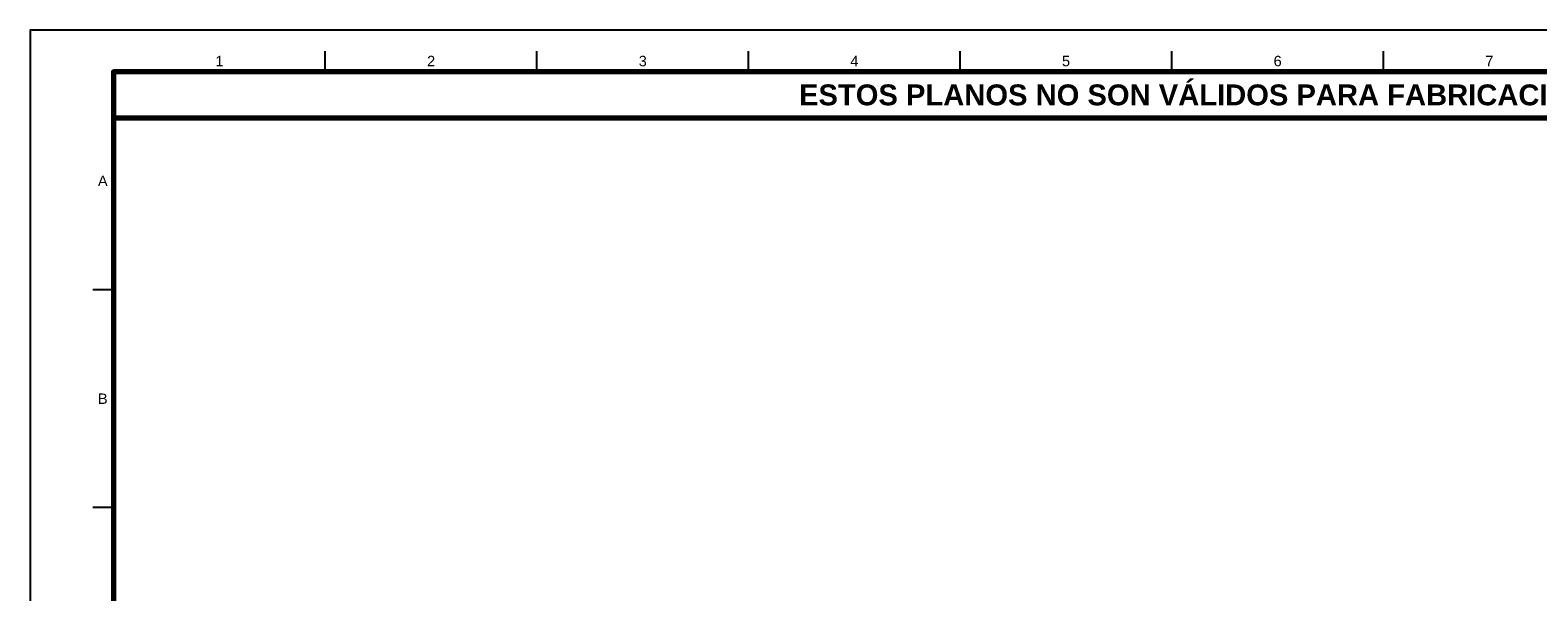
# Model space of a CAD drawing. Header units: millimetres. Extents: x 0 to 841, y 0 to 594.
# Tile 25 of 46: x 0 to 361, y 459 to 594. Entities that reach past the tile are written whole.
import ezdxf
from ezdxf.enums import TextEntityAlignment as Align

# ---------------------------------------------------------------- set-up
doc = ezdxf.new("R2010")
doc.units = ezdxf.units.MM
for name, color, linetype, lineweight in [('FINA', 7, 'CONTINUOUS', 25), ('MARCO', 7, 'CONTINUOUS', 70), ('TXT', 7, 'CONTINUOUS', 25)]:
    doc.layers.add(name, color=color, linetype=linetype, lineweight=lineweight)
doc.styles.add('STD', font='LiberationSans-Regular.ttf')
doc.styles.add('STDB', font='LiberationSans-Bold.ttf')

msp = doc.modelspace()

# ---------------------------------------------------------------- linework, layer by layer
at = {"layer": 'FINA'}
for p, q in [((70.69, 584), (70.69, 589)), ((121.38, 584), (121.38, 589)), ((172.06, 584), (172.06, 589)), ((222.75, 584), (222.75, 589)), ((273.44, 584), (273.44, 589)), ((324.12, 584), (324.12, 589)), ((20, 531.82), (15, 531.82)), ((20, 479.64), (15, 479.64))]:
    msp.add_line(p, q, dxfattribs=at)
msp.add_lwpolyline([(0, 0), (841, 0), (841, 594), (0, 594)], close=True, dxfattribs=at)
at = {"layer": 'MARCO'}
for points in [[(20, 10), (831, 10), (831, 584), (20, 584)], [(20, 573), (831, 573), (831, 584), (20, 584)]]:
    msp.add_lwpolyline(points, close=True, dxfattribs=at)

# ---------------------------------------------------------------- texts
at = {"layer": 'TXT'}
for s, height, style, p in [('1', 2.5, 'STD', (45.34, 586.6)), ('2', 2.5, 'STD', (96.03, 586.6)), ('3', 2.5, 'STD', (146.72, 586.6)), ('4', 2.5, 'STD', (197.41, 586.6)), ('5', 2.5, 'STD', (248.09, 586.6)), ('6', 2.5, 'STD', (298.78, 586.6)), ('7', 2.5, 'STD', (349.47, 586.6)), ('ESTOS PLANOS NO SON VÁLIDOS PARA FABRICACIÓN HASTA SU REVISIÓN Y APROBACIÓN POR UN INGENIERO CALCULISTA HABILITADO.', 5, 'STDB', (425.5, 578.5)), ('A', 2.5, 'STD', (17.4, 557.91)), ('B', 2.5, 'STD', (17.4, 505.73))]:
    msp.add_text(s, height=height, dxfattribs=dict(at, style=style)).set_placement(p, align=Align.MIDDLE_CENTER)

doc.saveas('drawing.dxf')
